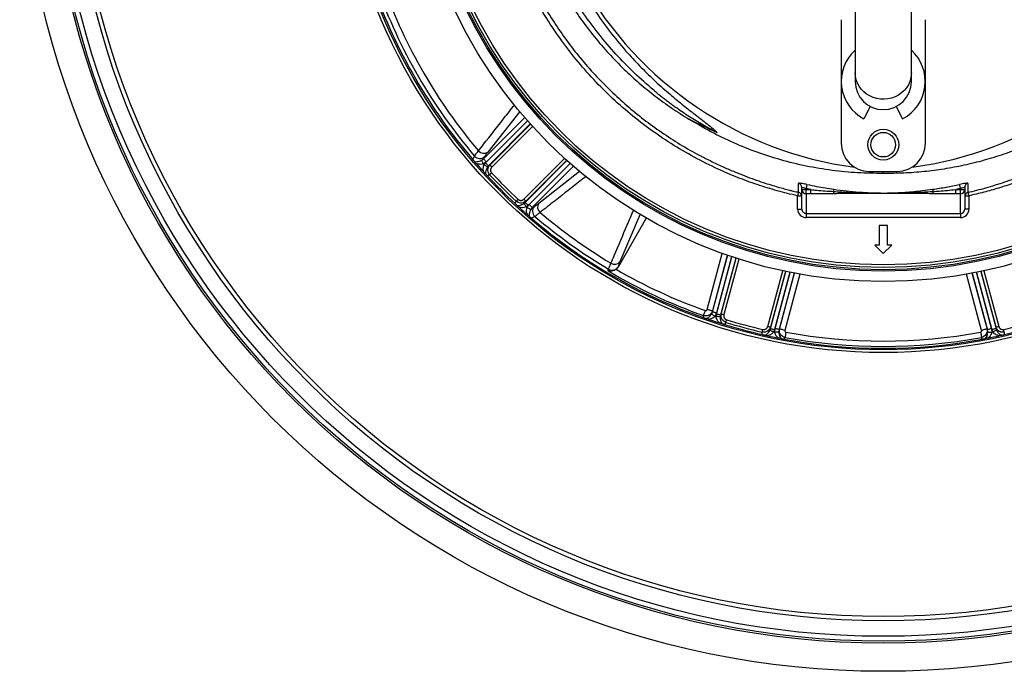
# Model space of a CAD drawing. Header units: millimetres. Extents: x 1979 to 3209, y 1686 to 2916.
# Tile 1 of 14: x 1979 to 2680, y 1686 to 2150. Entities that reach past the tile are written whole.
import ezdxf

# ---------------------------------------------------------------- set-up
doc = ezdxf.new("R2010")
doc.units = ezdxf.units.MM

msp = doc.modelspace()

# ---------------------------------------------------------------- linework, layer by layer
at = {"color": 7, "linetype": 'Continuous', "lineweight": 25}
for p, q in [((2573.53, 2188.18), (2573.53, 2111.95)), ((2613.53, 2111.95), (2613.53, 2188.18)), ((2563.53, 2149.78), (2563.53, 2061.78)), ((2623.53, 2061.78), (2623.53, 2149.78)), ((2573.53, 2111.95), (2573.53, 2105.78)), ((2613.53, 2105.78), (2613.53, 2111.95)), ((2584.29, 2088.04), (2579.72, 2079.26)), ((2602.76, 2088.04), (2607.33, 2079.26)), ((2301.15, 2050.3), (2302.45, 2052.69)), ((2307.38, 2049.68), (2308.78, 2050.74)), ((2310.89, 2048.62), (2308.72, 2047.04)), ((2309.62, 2052.28), (2308.78, 2050.74)), ((2309.19, 2046.51), (2310.32, 2047.91)), ((2312.43, 2045.79), (2310.32, 2047.91)), ((2312.43, 2045.79), (2311.68, 2044.9)), ((2312.43, 2045.79), (2313.35, 2046.29)), ((2583.53, 2041.78), (2603.53, 2041.78)), ((2593.53, 2040.32), (2593.53, 2041.78)), ((2313.21, 2039.41), (2311.63, 2038.57)), ((2533.19, 2026.96), (2533.2, 2026.92)), ((2535.53, 2028.81), (2535.53, 2030.3)), ((2535.53, 2028.81), (2538.53, 2028.81)), ((2535.53, 2014.9), (2535.53, 2028.81)), ((2541.95, 2028.81), (2538.53, 2029.53)), ((2538.53, 2029.53), (2538.53, 2028.81)), ((2538.53, 2025.82), (2538.53, 2028.81)), ((2538.53, 2028.81), (2541.95, 2028.81)), ((2541.95, 2025.82), (2541.95, 2028.81)), ((2648.53, 2029.53), (2645.11, 2028.81)), ((2645.11, 2025.82), (2645.11, 2028.81)), ((2645.11, 2028.81), (2648.53, 2028.81)), ((2648.53, 2028.81), (2648.53, 2029.53)), ((2648.53, 2025.82), (2648.53, 2028.81)), ((2648.53, 2028.81), (2651.53, 2028.81)), ((2651.53, 2030.3), (2651.53, 2028.81)), ((2651.53, 2028.81), (2651.53, 2014.9)), ((2653.62, 2027.21), (2653.88, 2027.28)), ((2653.86, 2026.89), (2653.86, 2026.89)), ((2331.31, 2018.88), (2332.15, 2020.46)), ((2337.64, 2018.93), (2338.54, 2019.69)), ((2339.03, 2020.6), (2338.54, 2019.69)), ((2532.53, 2014.9), (2532.53, 2024.35)), ((2541.95, 2025.82), (2538.53, 2025.82)), ((2538.53, 2025.82), (2538.53, 2011.86)), ((2648.53, 2025.82), (2645.11, 2025.82)), ((2648.53, 2011.86), (2648.53, 2025.82)), ((2654.53, 2024.35), (2654.53, 2014.9)), ((2340.65, 2017.57), (2339.26, 2016.44)), ((2339.79, 2015.97), (2341.37, 2018.15)), ((2343.48, 2016.03), (2342.42, 2014.63)), ((2343.48, 2016.03), (2345.02, 2016.88)), ((2532.53, 2014.9), (2535.53, 2014.9)), ((2654.53, 2014.9), (2651.53, 2014.9)), ((2345.43, 2009.71), (2343.04, 2008.41)), ((2424.78, 2008.5), (2404.66, 1973.66)), ((2538.53, 2011.86), (2648.53, 2011.86)), ((2538.53, 2011.86), (2538.53, 2008.87)), ((2648.53, 2008.87), (2538.53, 2008.87)), ((2648.53, 2011.86), (2648.53, 2008.87)), ((2596.54, 2003.3), (2590.51, 2003.3)), ((2590.51, 2003.3), (2590.51, 1989.3)), ((2596.54, 1989.3), (2596.54, 2003.3)), ((2587.48, 1989.3), (2593.53, 1983.26)), ((2590.51, 1989.3), (2587.48, 1989.3)), ((2593.53, 1983.26), (2599.57, 1989.3)), ((2599.57, 1989.3), (2596.54, 1989.3)), ((2397.62, 1970.87), (2397.92, 1972.13)), ((2404.69, 1973.76), (2404.66, 1973.66)), ((2471.94, 1942.37), (2471.95, 1941.86)), ((2465.56, 1937.67), (2465.53, 1939.07)), ((2471.27, 1940.24), (2471.95, 1941.86)), ((2474.84, 1941.09), (2473.74, 1938.63)), ((2474.42, 1938.41), (2474.7, 1940.18)), ((2477.59, 1939.41), (2477.38, 1938.26)), ((2477.59, 1939.41), (2478.13, 1940.29)), ((2481.45, 1934.27), (2480.5, 1932.75)), ((2512.85, 1928.75), (2513.25, 1929.85)), ((2513.22, 1930.89), (2513.25, 1929.85)), ((2516.14, 1929.08), (2515.49, 1927.4)), ((2516.19, 1927.26), (2516.47, 1929.93)), ((2519.36, 1929.16), (2519.14, 1927.42)), ((2519.36, 1929.16), (2519.62, 1929.59)), ((2667.44, 1929.59), (2667.7, 1929.16)), ((2667.92, 1927.42), (2667.7, 1929.16)), ((2670.58, 1929.93), (2670.87, 1927.26)), ((2671.56, 1927.4), (2670.92, 1929.08)), ((2673.81, 1929.85), (2673.84, 1930.89)), ((2673.81, 1929.85), (2674.21, 1928.75)), ((2507.39, 1925.54), (2507.33, 1927.33)), ((2523.52, 1923.53), (2522.79, 1922.34)), ((2664.26, 1922.34), (2663.53, 1923.53)), ((2679.72, 1927.33), (2679.66, 1925.54))]:
    msp.add_line(p, q, dxfattribs=at)
at = {"color": 1, "linetype": 'Continuous', "lineweight": 25}
for p, q in [((2334.7, 2084.45), (2311.86, 2055.46)), ((2308.78, 2050.74), (2338.16, 2080.12)), ((2310.32, 2047.91), (2340.19, 2077.78)), ((2340.13, 2077.86), (2310.89, 2048.62)), ((2342.18, 2075.54), (2312.43, 2045.79)), ((2313.35, 2046.29), (2342.38, 2075.32)), ((2343.72, 2073.84), (2314.76, 2044.88)), ((2337.62, 2022.01), (2366.58, 2050.97)), ((2338.54, 2019.69), (2368.29, 2049.44)), ((2368.06, 2049.64), (2339.03, 2020.6)), ((2370.53, 2047.45), (2340.65, 2017.57)), ((2341.37, 2018.15), (2370.6, 2047.38)), ((2372.86, 2045.41), (2343.48, 2016.03)), ((2348.21, 2019.11), (2377.14, 2041.92)), ((2532.53, 2024.35), (2535.5, 2024.35)), ((2651.55, 2024.35), (2654.53, 2024.35)), ((2420.47, 2011.22), (2405.99, 1977.37)), ((2468.09, 1943.4), (2478.8, 1983.38)), ((2482.57, 1982.04), (2471.94, 1942.37)), ((2471.95, 1941.86), (2482.7, 1982)), ((2474.7, 1940.18), (2485.63, 1980.99)), ((2485.54, 1981.02), (2474.84, 1941.09)), ((2488.47, 1980.05), (2477.59, 1939.41)), ((2478.13, 1940.29), (2488.76, 1979.95)), ((2490.66, 1979.34), (2480.06, 1939.78)), ((2511.29, 1931.41), (2521.89, 1970.97)), ((2523.84, 1970.55), (2513.22, 1930.89)), ((2513.25, 1929.85), (2524.14, 1970.49)), ((2662.92, 1970.49), (2673.81, 1929.85)), ((2673.84, 1930.89), (2663.21, 1970.55)), ((2665.16, 1970.97), (2675.76, 1931.41)), ((2527.07, 1969.89), (2516.14, 1929.08)), ((2516.47, 1929.93), (2527.17, 1969.87)), ((2530.11, 1969.29), (2519.36, 1929.16)), ((2519.62, 1929.59), (2530.25, 1969.27)), ((2534.18, 1968.54), (2523.47, 1928.56)), ((2663.59, 1928.56), (2652.87, 1968.54)), ((2656.8, 1969.27), (2667.44, 1929.59)), ((2667.7, 1929.16), (2656.94, 1969.29)), ((2659.88, 1969.87), (2670.58, 1929.93)), ((2670.92, 1929.08), (2659.98, 1969.89))]:
    msp.add_line(p, q, dxfattribs=at)
at = {"color": 1, "linetype": 'Continuous', "lineweight": 25, "flags": 128}
for points in [[(2613.53, 2111.95), (2613.48, 2110.69), (2613.13, 2108.21), (2612.42, 2105.79), (2611.38, 2103.48), (2610.02, 2101.33), (2608.36, 2099.36), (2606.44, 2097.62), (2604.29, 2096.13), (2601.95, 2094.92), (2599.45, 2094.02), (2596.85, 2093.44), (2594.2, 2093.19), (2591.52, 2093.27), (2588.89, 2093.69), (2586.34, 2094.43), (2583.92, 2095.49), (2581.66, 2096.84), (2579.62, 2098.46), (2577.83, 2100.32), (2576.32, 2102.38), (2575.11, 2104.62), (2574.24, 2106.99), (2573.71, 2109.45), (2573.53, 2111.95)], [(2533.1, 2026.93), (2533.07, 2026.81), (2532.99, 2026.45), (2532.89, 2026), (2532.78, 2025.49), (2532.66, 2024.93), (2532.53, 2024.35)], [(2654.53, 2024.35), (2654.4, 2024.93), (2654.27, 2025.49), (2654.16, 2026), (2654.06, 2026.45), (2653.98, 2026.81), (2653.95, 2026.97)]]:
    msp.add_lwpolyline(points, dxfattribs=at)
at = {"color": 7, "linetype": 'Continuous', "lineweight": 25, "flags": 128}
for points in [[(2307.38, 2049.68), (2307.44, 2049.56), (2307.54, 2049.36), (2307.68, 2049.09), (2307.84, 2048.76), (2308.04, 2048.38), (2308.25, 2047.96), (2308.48, 2047.51), (2308.72, 2047.04)], [(2308.78, 2050.74), (2308.85, 2050.67), (2308.99, 2050.53), (2309.19, 2050.32), (2309.46, 2050.06), (2309.77, 2049.74), (2310.12, 2049.39), (2310.5, 2049.01), (2310.89, 2048.62)], [(2311.68, 2044.9), (2311.58, 2044.96), (2311.4, 2045.08), (2311.15, 2045.24), (2310.84, 2045.44), (2310.47, 2045.68), (2310.07, 2045.94), (2309.64, 2046.22), (2309.19, 2046.51)], [(2313.21, 2039.41), (2313.29, 2039.49), (2313.41, 2039.6), (2313.56, 2039.74), (2313.73, 2039.9), (2313.93, 2040.08), (2314.15, 2040.29), (2314.38, 2040.5), (2314.61, 2040.72)], [(2313.35, 2046.29), (2313.4, 2046.24), (2313.49, 2046.15), (2313.63, 2046.01), (2313.8, 2045.83), (2314.01, 2045.62), (2314.25, 2045.39), (2314.5, 2045.14), (2314.76, 2044.88)], [(2539.17, 2032.45), (2539.14, 2032.34), (2539.1, 2032.15), (2539.04, 2031.86), (2538.96, 2031.5), (2538.86, 2031.07), (2538.76, 2030.58), (2538.64, 2030.07), (2538.53, 2029.53)], [(2558.29, 2029.01), (2558.28, 2028.95), (2558.26, 2028.85), (2558.24, 2028.71), (2558.22, 2028.53), (2558.19, 2028.31), (2558.15, 2028.05), (2558.11, 2027.77), (2558.07, 2027.46)], [(2628.77, 2029.01), (2628.78, 2028.95), (2628.79, 2028.85), (2628.81, 2028.71), (2628.84, 2028.53), (2628.87, 2028.31), (2628.9, 2028.05), (2628.94, 2027.77), (2628.99, 2027.46)], [(2648.53, 2029.53), (2648.41, 2030.07), (2648.3, 2030.58), (2648.19, 2031.07), (2648.1, 2031.5), (2648.02, 2031.86), (2647.95, 2032.15), (2647.91, 2032.34), (2647.89, 2032.45)], [(2332.15, 2020.46), (2332.23, 2020.55), (2332.34, 2020.66), (2332.48, 2020.81), (2332.65, 2020.99), (2332.83, 2021.19), (2333.03, 2021.4), (2333.24, 2021.63), (2333.46, 2021.87)], [(2337.62, 2022.01), (2337.88, 2021.75), (2338.14, 2021.5), (2338.37, 2021.27), (2338.58, 2021.06), (2338.75, 2020.88), (2338.89, 2020.74), (2338.98, 2020.65), (2339.03, 2020.6)], [(2338.54, 2019.69), (2338.61, 2019.62), (2338.75, 2019.48), (2338.96, 2019.27), (2339.22, 2019.01), (2339.53, 2018.69), (2339.88, 2018.34), (2340.26, 2017.96), (2340.65, 2017.57)], [(2337.64, 2018.93), (2337.71, 2018.83), (2337.83, 2018.65), (2337.99, 2018.4), (2338.19, 2018.09), (2338.43, 2017.73), (2338.69, 2017.32), (2338.97, 2016.89), (2339.26, 2016.44)], [(2342.42, 2014.63), (2342.3, 2014.69), (2342.1, 2014.79), (2341.84, 2014.93), (2341.51, 2015.1), (2341.13, 2015.29), (2340.7, 2015.51), (2340.25, 2015.73), (2339.79, 2015.97)], [(2343.48, 2016.03), (2343.41, 2016.1), (2343.27, 2016.24), (2343.07, 2016.45), (2342.8, 2016.71), (2342.49, 2017.03), (2342.14, 2017.38), (2341.76, 2017.75), (2341.37, 2018.15)], [(2465.53, 1939.07), (2465.6, 1939.29), (2465.71, 1939.59), (2465.85, 1939.98), (2466.01, 1940.43), (2466.19, 1940.94), (2466.39, 1941.5), (2466.59, 1942.09), (2466.81, 1942.69)], [(2471.94, 1942.37), (2471.81, 1942.4), (2471.55, 1942.47), (2471.18, 1942.57), (2470.7, 1942.7), (2470.13, 1942.85), (2469.49, 1943.02), (2468.8, 1943.21), (2468.09, 1943.4)], [(2471.27, 1940.24), (2471.38, 1940.17), (2471.57, 1940.05), (2471.82, 1939.89), (2472.13, 1939.68), (2472.49, 1939.45), (2472.88, 1939.19), (2473.31, 1938.92), (2473.74, 1938.63)], [(2471.95, 1941.86), (2472.05, 1941.84), (2472.24, 1941.78), (2472.52, 1941.71), (2472.88, 1941.61), (2473.31, 1941.5), (2473.79, 1941.37), (2474.3, 1941.23), (2474.84, 1941.09)], [(2477.38, 1938.26), (2477.26, 1938.26), (2477.05, 1938.27), (2476.75, 1938.29), (2476.38, 1938.31), (2475.94, 1938.33), (2475.46, 1938.35), (2474.95, 1938.38), (2474.42, 1938.41)], [(2477.59, 1939.41), (2477.49, 1939.43), (2477.3, 1939.49), (2477.02, 1939.56), (2476.66, 1939.66), (2476.23, 1939.77), (2475.75, 1939.9), (2475.23, 1940.04), (2474.7, 1940.18)], [(2478.13, 1940.29), (2478.2, 1940.28), (2478.33, 1940.24), (2478.51, 1940.19), (2478.75, 1940.13), (2479.04, 1940.05), (2479.36, 1939.97), (2479.7, 1939.87), (2480.06, 1939.78)], [(2481.45, 1934.27), (2481.48, 1934.38), (2481.53, 1934.53), (2481.59, 1934.72), (2481.66, 1934.95), (2481.74, 1935.21), (2481.83, 1935.5), (2481.92, 1935.8), (2482.01, 1936.1)], [(2507.33, 1927.33), (2507.36, 1927.44), (2507.39, 1927.6), (2507.44, 1927.8), (2507.49, 1928.03), (2507.55, 1928.3), (2507.62, 1928.59), (2507.69, 1928.89), (2507.76, 1929.2)], [(2511.29, 1931.41), (2511.65, 1931.31), (2511.99, 1931.22), (2512.31, 1931.14), (2512.6, 1931.06), (2512.84, 1930.99), (2513.02, 1930.94), (2513.15, 1930.91), (2513.22, 1930.89)], [(2512.85, 1928.75), (2512.96, 1928.7), (2513.15, 1928.6), (2513.41, 1928.46), (2513.74, 1928.3), (2514.13, 1928.1), (2514.56, 1927.88), (2515.02, 1927.64), (2515.49, 1927.4)], [(2513.25, 1929.85), (2513.34, 1929.83), (2513.54, 1929.78), (2513.82, 1929.7), (2514.18, 1929.6), (2514.6, 1929.49), (2515.08, 1929.36), (2515.6, 1929.22), (2516.14, 1929.08)], [(2519.36, 1929.16), (2519.26, 1929.19), (2519.07, 1929.24), (2518.79, 1929.31), (2518.43, 1929.41), (2518, 1929.52), (2517.52, 1929.65), (2517, 1929.79), (2516.47, 1929.93)], [(2523.47, 1928.56), (2522.75, 1928.75), (2522.07, 1928.93), (2521.43, 1929.11), (2520.86, 1929.26), (2520.38, 1929.39), (2520, 1929.49), (2519.75, 1929.56), (2519.62, 1929.59)], [(2667.44, 1929.59), (2667.31, 1929.56), (2667.05, 1929.49), (2666.68, 1929.39), (2666.2, 1929.26), (2665.63, 1929.11), (2664.99, 1928.93), (2664.3, 1928.75), (2663.59, 1928.56)], [(2667.7, 1929.16), (2667.79, 1929.19), (2667.99, 1929.24), (2668.27, 1929.31), (2668.63, 1929.41), (2669.05, 1929.52), (2669.53, 1929.65), (2670.05, 1929.79), (2670.58, 1929.93)], [(2673.81, 1929.85), (2673.71, 1929.83), (2673.52, 1929.78), (2673.24, 1929.7), (2672.88, 1929.6), (2672.45, 1929.49), (2671.97, 1929.36), (2671.45, 1929.22), (2670.92, 1929.08)], [(2674.21, 1928.75), (2674.1, 1928.7), (2673.91, 1928.6), (2673.64, 1928.46), (2673.31, 1928.3), (2672.92, 1928.1), (2672.49, 1927.88), (2672.04, 1927.64), (2671.56, 1927.4)], [(2673.84, 1930.89), (2673.9, 1930.91), (2674.03, 1930.94), (2674.22, 1930.99), (2674.46, 1931.06), (2674.74, 1931.14), (2675.06, 1931.22), (2675.41, 1931.31), (2675.76, 1931.41)], [(2679.72, 1927.33), (2679.7, 1927.44), (2679.66, 1927.6), (2679.61, 1927.8), (2679.56, 1928.03), (2679.5, 1928.3), (2679.43, 1928.59), (2679.36, 1928.89), (2679.29, 1929.2)], [(2519.14, 1927.42), (2519, 1927.41), (2518.78, 1927.4), (2518.48, 1927.38), (2518.11, 1927.36), (2517.69, 1927.34), (2517.21, 1927.31), (2516.71, 1927.29), (2516.19, 1927.26)], [(2524.22, 1927.31), (2524.11, 1926.68), (2523.99, 1926.06), (2523.88, 1925.48), (2523.78, 1924.95), (2523.7, 1924.47), (2523.62, 1924.07), (2523.56, 1923.76), (2523.52, 1923.53)], [(2662.83, 1927.31), (2662.95, 1926.68), (2663.06, 1926.06), (2663.17, 1925.48), (2663.27, 1924.95), (2663.36, 1924.47), (2663.43, 1924.07), (2663.49, 1923.76), (2663.53, 1923.53)], [(2667.92, 1927.42), (2668.05, 1927.41), (2668.27, 1927.4), (2668.57, 1927.38), (2668.94, 1927.36), (2669.37, 1927.34), (2669.84, 1927.31), (2670.35, 1927.29), (2670.87, 1927.26)]]:
    msp.add_lwpolyline(points, dxfattribs=at)
at = {"color": 7, "linetype": 'Continuous', "lineweight": 25}
for centre, radius in [((2593.53, 2300.78), 615), ((2593.53, 2300.78), 595), ((2593.53, 2300.78), 593.6), ((2593.53, 2300.78), 590.07), ((2593.53, 2300.78), 579), ((2593.53, 2300.78), 576), ((2593.53, 2300.78), 388), ((2593.53, 2300.78), 386), ((2593.53, 2300.78), 337.5), ((2593.53, 2300.78), 330), ((2593.53, 2300.78), 329), ((2593.53, 2300.78), 327.5), ((2593.53, 2300.78), 325.5), ((2593.53, 2060.78), 11), ((2593.53, 2060.78), 8.75)]:
    msp.add_circle(centre, radius, dxfattribs=at)
for centre, radius, start, end in [((2578.95, 2305.38), 263, 277.65134, 23.31342), ((2608.11, 2305.38), 263, 209.38318, 262.34866), ((2593.53, 2300.78), 385, 199.41279, 220.58721), ((2593.53, 2300.78), 382.46, 199.55794, 220.44206), ((2593.53, 2300.78), 377.94, 199.70706, 220.29294), ((2593.53, 2105.78), 29.9, 131.98281, 242.5), ((2593.53, 2105.78), 29.9, 297.5, 48.01719), ((2593.53, 2105.78), 20, 180, 0), ((2583.53, 2061.78), 20, 180, 270), ((2603.53, 2061.78), 20, 270, 0), ((2309.05, 2059.54), 4.95, 219.87067, 304.51175), ((2306.24, 2056.02), 5.05, 221.37177, 312.09399), ((2593.53, 2300.78), 385, 221.1679, 222.3519), ((2593.53, 2300.78), 381.45, 221.69785, 221.8048), ((2593.53, 2300.78), 381.35, 222.99678, 227.00322), ((2593.53, 2300.78), 385, 222.92795, 227.07205), ((2593.53, 2300.78), 383.27, 222.99678, 227.00322), ((2532.53, 2023.95), 3, 2.46051, 77.17334), ((2532.54, 2030.3), 2.99, 0.10004, 76.53891), ((2538.52, 2028.81), 2.99, 180.10958, 270.10841), ((2563.52, 2027.34), 5.45, 178.70505, 195.52825), ((2623.54, 2027.34), 5.45, 344.47175, 1.29495), ((2648.53, 2028.81), 2.99, 269.89159, 359.89042), ((2654.51, 2030.3), 2.99, 103.46109, 179.89996), ((2654.53, 2023.95), 3, 102.60272, 177.53905), ((2593.53, 2300.78), 385, 227.6481, 228.8321), ((2593.53, 2300.78), 381.45, 228.1952, 228.30215), ((2348.77, 2013.49), 5.05, 137.90624, 228.62824), ((2352.29, 2016.31), 4.95, 145.48828, 230.12923), ((2593.53, 2300.78), 377.94, 229.70706, 239.1292), ((2593.53, 2300.78), 385, 229.41279, 250.58721), ((2593.53, 2300.78), 382.46, 229.55794, 239.23964), ((2593.53, 2300.78), 383.69, 239.29764, 250.51258), ((2400.45, 1976.49), 5.04, 239.87442, 327.25299), ((2402.24, 1980.52), 4.9, 237.46458, 320.00244), ((2593.53, 2300.78), 379.85, 239.93384, 250.51258), ((2593.53, 2300.78), 385, 251.1679, 252.3519), ((2593.53, 2300.78), 381.45, 251.69785, 251.8048), ((2593.53, 2300.78), 381.35, 252.99678, 257.00322), ((2593.53, 2300.78), 381.35, 282.99678, 287.00322), ((2593.53, 2300.78), 385, 252.92795, 257.07205), ((2593.53, 2300.78), 383.27, 252.99678, 257.00322), ((2593.53, 2300.78), 385, 282.92795, 287.07205), ((2593.53, 2300.78), 385, 257.6481, 258.8321), ((2593.53, 2300.78), 381.45, 258.1952, 258.30215), ((2593.53, 2300.78), 385, 259.41279, 280.58721), ((2593.53, 2300.78), 383.69, 259.48742, 280.51258), ((2593.53, 2300.78), 379.85, 259.48742, 280.51258), ((2593.53, 2300.78), 385, 281.1679, 282.3519), ((2593.53, 2300.78), 381.45, 281.69785, 281.8048)]:
    msp.add_arc(centre, radius, start, end, dxfattribs=at)
for centre, major_axis, ratio, start_param, end_param in [((2608.11, 2401.77), (0, 359.73), 0.963433, 2.684346, 2.747955), ((2538.53, 2014.9), (0, -6.02), 0.996195, 4.712389, 6.283185), ((2538.53, 2014.9), (0, 3.03), 0.988685, 1.570796, 3.141593), ((2648.53, 2014.9), (0, 3.03), 0.988685, 3.141593, 4.712389), ((2648.53, 2014.9), (0, 6.02), 0.996195, 3.141593, 4.712389)]:
    msp.add_ellipse(centre, major_axis=major_axis, ratio=ratio, start_param=start_param, end_param=end_param, dxfattribs=at)
for points, knots in [([(2532.53, 2024.35), (2527.68, 2025.5), (2517.99, 2027.81), (2503.7, 2032.24), (2489.64, 2037.36), (2474.62, 2043.76), (2458.77, 2051.7), (2442.28, 2061.4), (2426.46, 2072.2), (2411.4, 2084.01), (2397.2, 2096.79), (2383.92, 2110.52), (2371.58, 2125.13), (2360.22, 2140.55), (2349.93, 2156.68), (2340.76, 2173.43), (2332.77, 2190.79), (2325.96, 2208.66), (2320.35, 2226.97), (2315.97, 2245.6), (2312.84, 2264.63), (2311.02, 2284.02), (2310.54, 2303.67), (2311.39, 2322.86), (2313.5, 2341.5), (2316.74, 2359.54), (2321.13, 2377.35), (2326.64, 2394.83), (2332.68, 2410.39), (2338.93, 2424.08), (2345.04, 2436.05), (2349.58, 2443.77), (2351.85, 2447.62)], [0, 0, 0, 0, 0.027803, 0.055646, 0.083488, 0.111292, 0.146788, 0.182405, 0.218064, 0.253681, 0.289177, 0.324666, 0.360276, 0.395927, 0.431537, 0.467026, 0.502516, 0.538128, 0.573781, 0.609392, 0.644882, 0.681436, 0.718034, 0.754587, 0.788597, 0.822714, 0.856867, 0.890984, 0.924994, 0.949991, 0.975003, 1, 1, 1, 1]), ([(2835.2, 2447.62), (2838.1, 2442.65), (2843.91, 2432.69), (2851.45, 2417.11), (2858.32, 2400.6), (2864.28, 2383.09), (2869.2, 2364.61), (2872.89, 2345.83), (2875.31, 2326.86), (2876.44, 2307.8), (2876.25, 2288.7), (2874.77, 2269.62), (2872.02, 2250.66), (2868.02, 2231.95), (2862.77, 2213.58), (2856.26, 2195.62), (2848.55, 2178.1), (2839.68, 2161.13), (2829.71, 2144.8), (2818.54, 2129.03), (2806.19, 2113.91), (2792.67, 2099.54), (2778.36, 2086.29), (2763.34, 2074.21), (2747.71, 2063.29), (2731.37, 2053.42), (2714.43, 2044.67), (2699.34, 2038.12), (2686.37, 2033.31), (2675.78, 2029.86), (2665.17, 2026.83), (2658.07, 2025.18), (2654.53, 2024.35)], [0, 0, 0, 0, 0.032167, 0.064364, 0.09653, 0.132001, 0.167593, 0.203225, 0.238817, 0.274287, 0.309786, 0.345406, 0.381068, 0.416688, 0.452187, 0.487685, 0.523305, 0.558966, 0.594586, 0.630084, 0.666776, 0.703512, 0.740203, 0.775576, 0.81107, 0.846604, 0.882097, 0.91747, 0.938401, 0.959332, 0.979666, 1, 1, 1, 1]), ([(2354.41, 2446.07), (2352.72, 2443.22), (2349.34, 2437.52), (2344.64, 2428.73), (2340.24, 2419.78), (2335.48, 2409.17), (2330.6, 2396.83), (2325.86, 2382.7), (2321.84, 2368.21), (2318.59, 2353.39), (2316.12, 2338.28), (2314.51, 2323.33), (2313.72, 2308.58), (2313.69, 2294.02), (2314.43, 2279.43), (2315.95, 2264.55), (2318.33, 2249.49), (2321.6, 2234.3), (2325.74, 2219.16), (2330.78, 2204.14), (2336.72, 2189.3), (2343.43, 2174.95), (2350.87, 2161.13), (2358.98, 2147.88), (2367.9, 2134.97), (2377.63, 2122.47), (2388.14, 2110.42), (2399.23, 2099.1), (2410.82, 2088.53), (2422.86, 2078.71), (2435.55, 2069.46), (2448.89, 2060.94), (2458.96, 2055.04), (2464.63, 2052.26), (2465.52, 2051.83)], [0, 0, 0, 0, 0.0216418, 0.0432836, 0.0650354, 0.0867871, 0.1192095, 0.1516549, 0.1840773, 0.2173654, 0.2506785, 0.2839666, 0.3155296, 0.3470925, 0.3790008, 0.4109091, 0.4447092, 0.4785355, 0.5123358, 0.5471186, 0.5819299, 0.6167128, 0.6505124, 0.6843379, 0.7181372, 0.7529178, 0.7877265, 0.8225068, 0.8563115, 0.8901423, 0.9239469, 0.9587351, 0.9935518, 1, 1, 1, 1]), ([(2376.64, 2175.27), (2377.67, 2173.35), (2381.54, 2166.13), (2389.31, 2154.24), (2399.85, 2139.68), (2410.56, 2126.87), (2421.1, 2115.63), (2431.25, 2105.78), (2440.98, 2097.15), (2450.12, 2089.6), (2458.56, 2082.97), (2465.64, 2077.52), (2471.26, 2073.11), (2473.87, 2070.74), (2475.18, 2069.55)], [0, 0, 0, 0, 0.044897, 0.168274, 0.291529, 0.41438, 0.511255, 0.608188, 0.705076, 0.778604, 0.852133, 0.925835, 0.962948, 1, 1, 1, 1]), ([(2365.44, 2170.05), (2366.73, 2167.81), (2370.65, 2161.03), (2378.08, 2150.2), (2387.62, 2137.6), (2397.94, 2125.62), (2408.66, 2114.6), (2419.7, 2104.52), (2430.98, 2095.35), (2442.74, 2086.75), (2450.98, 2081.58), (2455.1, 2079)], [0, 0, 0, 0, 0.060559, 0.183547, 0.306514, 0.429249, 0.551564, 0.663586, 0.775786, 0.887983, 1, 1, 1, 1]), ([(2430.05, 2099.57), (2425.35, 2103.64), (2415.96, 2111.8), (2403.01, 2125.16), (2390.93, 2139.26), (2379.99, 2154.19), (2372.71, 2165.06), (2369.44, 2171.11), (2369.09, 2171.75)], [0, 0, 0, 0, 0.195359, 0.390709, 0.586066, 0.781417, 0.976775, 1, 1, 1, 1]), ([(2430.05, 2099.57), (2430.45, 2099.23), (2431.25, 2098.56), (2432.47, 2097.57), (2433.69, 2096.58), (2434.92, 2095.6), (2436.15, 2094.63), (2437.39, 2093.67), (2438.63, 2092.71), (2439.88, 2091.77), (2441.14, 2090.82), (2442.41, 2089.89), (2443.68, 2088.97), (2444.95, 2088.05), (2446.24, 2087.14), (2448.6, 2085.49), (2452.07, 2083.13), (2456.7, 2080.14), (2461.39, 2077.24), (2465.3, 2074.95), (2468.39, 2073.2), (2470.64, 2071.96), (2472.9, 2070.74), (2474.42, 2069.95), (2475.18, 2069.55)], [0, 0, 0, 0, 0.028995, 0.057982, 0.086964, 0.115941, 0.144914, 0.173885, 0.202854, 0.231823, 0.260794, 0.289766, 0.318742, 0.347723, 0.37671, 0.405703, 0.507148, 0.608546, 0.709945, 0.811398, 0.858568, 0.905721, 0.952864, 1, 1, 1, 1]), ([(2593.53, 2040.32), (2587.43, 2040.37), (2575.25, 2040.47), (2556.91, 2042.27), (2538.62, 2045.33), (2520.76, 2049.7), (2503.55, 2055.23), (2486.94, 2061.91), (2470.68, 2069.71), (2460.3, 2075.9), (2455.1, 2079)], [0, 0, 0, 0, 0.12552, 0.25104, 0.379214, 0.507389, 0.629316, 0.751243, 0.875621, 1, 1, 1, 1]), ([(2731.95, 2079), (2731.78, 2078.89), (2727.54, 2076.25), (2719.1, 2071.34), (2706.33, 2064.83), (2693.09, 2058.99), (2679.4, 2053.87), (2665.31, 2049.5), (2651.11, 2045.99), (2636.85, 2043.31), (2622.54, 2041.47), (2608.08, 2040.38), (2598.38, 2040.34), (2593.53, 2040.32)], [0, 0, 0, 0, 0.004302, 0.102556, 0.200887, 0.299141, 0.400327, 0.501599, 0.602786, 0.701453, 0.80012, 0.90006, 1, 1, 1, 1]), ([(2302.45, 2052.69), (2302.77, 2053.16), (2303.4, 2054.12), (2304.63, 2055.61), (2305.25, 2056.37)], [0, 0, 0, 0, 0.492648, 1, 1, 1, 1]), ([(2311.86, 2055.46), (2311.37, 2054.83), (2310.38, 2053.54), (2309.88, 2052.7), (2309.62, 2052.28)], [0, 0, 0, 0, 0.492682, 1, 1, 1, 1]), ([(2301.15, 2050.3), (2301.29, 2050.14), (2301.61, 2049.77), (2302.1, 2049.19), (2302.39, 2048.86), (2302.56, 2048.67)], [0, 0, 0, 0, 0.233872, 0.548254, 1, 1, 1, 1]), ([(2302.56, 2048.67), (2303.09, 2048.66), (2304.07, 2048.64), (2305.73, 2048.94), (2306.84, 2049.44), (2307.38, 2049.68)], [0, 0, 0, 0, 0.379349, 0.701287, 1, 1, 1, 1]), ([(2303.71, 2047.35), (2303.53, 2047.55), (2303.22, 2047.9), (2302.81, 2048.38), (2302.64, 2048.58), (2302.56, 2048.67)], [0, 0, 0, 0, 0.4113315, 0.7281021, 1, 1, 1, 1]), ([(2465.5, 2051.8), (2467.56, 2050.74), (2472.29, 2048.3), (2479.71, 2044.86), (2487.48, 2041.48), (2494.75, 2038.58), (2501.47, 2036.09), (2507.65, 2033.98), (2513.26, 2032.19), (2518.3, 2030.69), (2522.73, 2029.46), (2526.33, 2028.52), (2529.13, 2027.82), (2531.23, 2027.32), (2532.5, 2027.02), (2533.1, 2026.89), (2533.17, 2026.87)], [0, 0, 0, 0, 0.102599, 0.23616, 0.35844, 0.46958, 0.569755, 0.659173, 0.738105, 0.806905, 0.865869, 0.914352, 0.950073, 0.976608, 0.996995, 1, 1, 1, 1]), ([(2653.86, 2026.91), (2654.3, 2027), (2659.19, 2028.02), (2668.53, 2030.59), (2682.05, 2034.76), (2695.88, 2039.91), (2708.72, 2045.35), (2716.71, 2049.4), (2720.16, 2051.15)], [0, 0, 0, 0, 0.018753, 0.206915, 0.405246, 0.613949, 0.833182, 1, 1, 1, 1]), ([(2308.72, 2047.04), (2308.12, 2046.91), (2306.88, 2046.65), (2305.17, 2046.88), (2304.16, 2047.2), (2303.71, 2047.35)], [0, 0, 0, 0, 0.340166, 0.706468, 1, 1, 1, 1]), ([(2309, 2041.41), (2308.93, 2041.76), (2308.69, 2042.82), (2308.57, 2044.57), (2309, 2045.93), (2309.19, 2046.51)], [0, 0, 0, 0, 0.21504, 0.662833, 1, 1, 1, 1]), ([(2310.21, 2040.1), (2310.13, 2040.18), (2309.98, 2040.35), (2309.56, 2040.81), (2309.22, 2041.17), (2309, 2041.41)], [0, 0, 0, 0, 0.256505, 0.511802, 1, 1, 1, 1]), ([(2311.68, 2044.9), (2311.39, 2044.38), (2310.7, 2043.19), (2310.3, 2041.55), (2310.24, 2040.54), (2310.21, 2040.1)], [0, 0, 0, 0, 0.294664, 0.686446, 1, 1, 1, 1]), ([(2313.21, 2039.41), (2312.88, 2039.84), (2312.23, 2040.7), (2311.84, 2042.31), (2311.96, 2043.94), (2312.51, 2045.32), (2313.11, 2046.01), (2313.35, 2046.29)], [0, 0, 0, 0, 0.212748, 0.425183, 0.637261, 0.853834, 1, 1, 1, 1]), ([(2314.76, 2044.88), (2314.72, 2044.84), (2314.64, 2044.76), (2314.54, 2044.63), (2314.43, 2044.5), (2314.34, 2044.37), (2314.25, 2044.23), (2314.18, 2044.08), (2314.04, 2043.81), (2313.9, 2043.39), (2313.82, 2042.82), (2313.85, 2042.24), (2313.97, 2041.78), (2314.12, 2041.42), (2314.26, 2041.17), (2314.42, 2040.93), (2314.55, 2040.79), (2314.61, 2040.72)], [0, 0, 0, 0, 0.036267, 0.072224, 0.107969, 0.143596, 0.179203, 0.21489, 0.250752, 0.376042, 0.500305, 0.625425, 0.749885, 0.812686, 0.874882, 0.937108, 1, 1, 1, 1]), ([(2310.21, 2040.1), (2310.3, 2040), (2310.5, 2039.78), (2310.86, 2039.39), (2311.26, 2038.96), (2311.52, 2038.68), (2311.63, 2038.57)], [0, 0, 0, 0, 0.247068, 0.560264, 0.827294, 1, 1, 1, 1]), ([(2539.17, 2032.45), (2538.65, 2032.56), (2537.49, 2032.8), (2535.81, 2033.11), (2534.38, 2033.31), (2533.42, 2033.36), (2533.3, 2033.26), (2533.23, 2033.21)], [0, 0, 0, 0, 0.16818, 0.377581, 0.58425, 0.791946, 1, 1, 1, 1]), ([(2535.53, 2030.3), (2535.56, 2030.36), (2535.62, 2030.46), (2536.11, 2030.4), (2536.84, 2030.2), (2537.69, 2029.89), (2538.27, 2029.64), (2538.53, 2029.53)], [0, 0, 0, 0, 0.203594, 0.406341, 0.611539, 0.824967, 1, 1, 1, 1]), ([(2539.17, 2032.45), (2541.45, 2031.96), (2547.79, 2030.62), (2554.19, 2029.64), (2558.29, 2029.01)], [0, 0, 0, 0, 0.361067, 1, 1, 1, 1]), ([(2541.95, 2028.81), (2543.36, 2028.67), (2548.73, 2028.14), (2554.11, 2027.75), (2558.07, 2027.46)], [0, 0, 0, 0, 0.264216, 1, 1, 1, 1]), ([(2558.07, 2027.46), (2560.06, 2027.34), (2567.93, 2026.83), (2580.68, 2026.29), (2596.89, 2026.12), (2612.67, 2026.48), (2623.55, 2027.14), (2628.99, 2027.46)], [0, 0, 0, 0, 0.084539, 0.33327, 0.539344, 0.769711, 1, 1, 1, 1]), ([(2558.29, 2029.01), (2561.27, 2028.62), (2567.25, 2027.83), (2576.61, 2026.98), (2586.35, 2026.42), (2597.32, 2026.3), (2609.04, 2026.83), (2619.78, 2027.82), (2626.35, 2028.69), (2628.77, 2029.01)], [0, 0, 0, 0, 0.127696, 0.255421, 0.39886, 0.542133, 0.719376, 0.896664, 1, 1, 1, 1]), ([(2628.77, 2029.01), (2631.97, 2029.49), (2638.37, 2030.46), (2644.72, 2031.78), (2647.89, 2032.45)], [0, 0, 0, 0, 0.499638, 1, 1, 1, 1]), ([(2628.99, 2027.46), (2630.42, 2027.56), (2635.79, 2027.93), (2641.17, 2028.44), (2645.11, 2028.81)], [0, 0, 0, 0, 0.26599, 1, 1, 1, 1]), ([(2653.82, 2033.21), (2653.79, 2033.24), (2653.72, 2033.34), (2653.03, 2033.34), (2651.69, 2033.18), (2649.9, 2032.87), (2648.56, 2032.59), (2647.89, 2032.45)], [0, 0, 0, 0, 0.13951, 0.349195, 0.563814, 0.782196, 1, 1, 1, 1]), ([(2648.53, 2029.53), (2648.86, 2029.68), (2649.53, 2029.96), (2650.44, 2030.27), (2651.12, 2030.44), (2651.48, 2030.43), (2651.51, 2030.34), (2651.53, 2030.3)], [0, 0, 0, 0, 0.226142, 0.44718, 0.658802, 0.863145, 1, 1, 1, 1]), ([(2339.03, 2020.6), (2338.58, 2020.24), (2337.68, 2019.51), (2335.95, 2019.08), (2334.24, 2019.23), (2332.96, 2019.79), (2332.35, 2020.3), (2332.15, 2020.46)], [0, 0, 0, 0, 0.2282494, 0.4588088, 0.6840079, 0.9010821, 1, 1, 1, 1]), ([(2333.46, 2021.87), (2333.5, 2021.83), (2333.59, 2021.75), (2333.72, 2021.65), (2333.85, 2021.56), (2333.99, 2021.47), (2334.14, 2021.4), (2334.29, 2021.33), (2334.57, 2021.21), (2334.99, 2021.1), (2335.57, 2021.08), (2336.14, 2021.16), (2336.6, 2021.31), (2336.94, 2021.49), (2337.18, 2021.64), (2337.41, 2021.81), (2337.55, 2021.95), (2337.62, 2022.01)], [0, 0, 0, 0, 0.036141, 0.071976, 0.107622, 0.143198, 0.178824, 0.214619, 0.250701, 0.375166, 0.500292, 0.62459, 0.749917, 0.812387, 0.874546, 0.936912, 1, 1, 1, 1]), ([(2558.27, 2025.88), (2557.7, 2025.88), (2556.57, 2025.87), (2554.9, 2025.86), (2553.27, 2025.85), (2551.68, 2025.84), (2549.92, 2025.84), (2548, 2025.83), (2545.93, 2025.82), (2543.92, 2025.82), (2542.6, 2025.82), (2541.95, 2025.82)], [0, 0, 0, 0, 0.104816, 0.207215, 0.307202, 0.40478, 0.499954, 0.630563, 0.75743, 0.88057, 1, 1, 1, 1]), ([(2628.79, 2025.88), (2628.26, 2025.89), (2627.16, 2025.89), (2625.48, 2025.9), (2623.72, 2025.91), (2621.88, 2025.92), (2619.19, 2025.94), (2615.61, 2025.95), (2609.73, 2025.98), (2603.81, 2026), (2597.93, 2026.01), (2593.52, 2026.02), (2589.1, 2026.01), (2583.22, 2026), (2577.31, 2025.98), (2571.44, 2025.95), (2567.45, 2025.94), (2563.98, 2025.92), (2561.05, 2025.9), (2559.17, 2025.89), (2558.27, 2025.88)], [0, 0, 0, 0, 0.0227193, 0.0465822, 0.0715889, 0.0977401, 0.125036, 0.1861135, 0.2500708, 0.3750917, 0.4376039, 0.5001315, 0.5626384, 0.6251202, 0.7500662, 0.8139817, 0.8750165, 0.9198539, 0.9615144, 1, 1, 1, 1]), ([(2645.11, 2025.82), (2644.74, 2025.82), (2643.99, 2025.82), (2642.87, 2025.82), (2641.72, 2025.82), (2640.55, 2025.82), (2639.37, 2025.83), (2638.16, 2025.83), (2636.48, 2025.84), (2634.29, 2025.85), (2631.58, 2025.86), (2629.73, 2025.88), (2628.79, 2025.88)], [0, 0, 0, 0, 0.067781, 0.136771, 0.206972, 0.278388, 0.351022, 0.424878, 0.499957, 0.659943, 0.826617, 1, 1, 1, 1]), ([(2331.31, 2018.88), (2331.46, 2018.74), (2331.8, 2018.42), (2332.35, 2017.92), (2332.66, 2017.64), (2332.84, 2017.46)], [0, 0, 0, 0, 0.231752, 0.535701, 1, 1, 1, 1]), ([(2332.84, 2017.46), (2333.29, 2017.49), (2334.29, 2017.55), (2335.94, 2017.96), (2337.13, 2018.64), (2337.64, 2018.93)], [0, 0, 0, 0, 0.313557, 0.705338, 1, 1, 1, 1]), ([(2334.16, 2016.26), (2333.96, 2016.44), (2333.61, 2016.76), (2333.13, 2017.2), (2332.94, 2017.38), (2332.84, 2017.46)], [0, 0, 0, 0, 0.41217, 0.721425, 1, 1, 1, 1]), ([(2339.26, 2016.44), (2338.67, 2016.26), (2337.32, 2015.82), (2335.56, 2015.95), (2334.5, 2016.18), (2334.16, 2016.26)], [0, 0, 0, 0, 0.337163, 0.784959, 1, 1, 1, 1]), ([(2340.09, 2010.96), (2339.95, 2011.41), (2339.63, 2012.43), (2339.39, 2014.14), (2339.66, 2015.37), (2339.79, 2015.97)], [0, 0, 0, 0, 0.293537, 0.659834, 1, 1, 1, 1]), ([(2342.42, 2014.63), (2342.18, 2014.1), (2341.68, 2012.98), (2341.39, 2011.32), (2341.4, 2010.34), (2341.41, 2009.81)], [0, 0, 0, 0, 0.298715, 0.620652, 1, 1, 1, 1]), ([(2345.02, 2016.88), (2345.44, 2017.13), (2346.27, 2017.63), (2347.56, 2018.61), (2348.21, 2019.11)], [0, 0, 0, 0, 0.492667, 1, 1, 1, 1]), ([(2349.11, 2012.51), (2348.38, 2011.9), (2346.88, 2010.67), (2345.92, 2010.03), (2345.43, 2009.71)], [0, 0, 0, 0, 0.492659, 1, 1, 1, 1]), ([(2341.41, 2009.81), (2341.32, 2009.89), (2341.14, 2010.04), (2340.68, 2010.45), (2340.32, 2010.76), (2340.09, 2010.96)], [0, 0, 0, 0, 0.266231, 0.5312077, 1, 1, 1, 1]), ([(2341.41, 2009.81), (2341.54, 2009.7), (2341.79, 2009.48), (2342.23, 2009.1), (2342.67, 2008.73), (2342.94, 2008.49), (2343.04, 2008.41)], [0, 0, 0, 0, 0.289368, 0.597331, 0.852869, 1, 1, 1, 1]), ([(2403.22, 1972.04), (2402.78, 1971.76), (2401.8, 1971.14), (2399.99, 1970.65), (2398.58, 1970.65), (2397.79, 1970.83), (2397.63, 1970.87), (2397.62, 1970.87)], [0, 0, 0, 0, 0.2316204, 0.521962, 0.8987081, 0.9978602, 1, 1, 1, 1]), ([(2397.92, 1972.13), (2398.09, 1972.66), (2398.44, 1973.74), (2399.21, 1975.5), (2399.6, 1976.38)], [0, 0, 0, 0, 0.49263, 1, 1, 1, 1]), ([(2404.66, 1973.66), (2404.32, 1973.16), (2403.9, 1972.56), (2403.33, 1972.12), (2403.22, 1972.04)], [0, 0, 0, 0, 0.819311, 1, 1, 1, 1]), ([(2405.99, 1977.37), (2405.69, 1976.64), (2405.08, 1975.15), (2404.82, 1974.23), (2404.69, 1973.76)], [0, 0, 0, 0, 0.492635, 1, 1, 1, 1]), ([(2471.94, 1942.37), (2471.73, 1941.85), (2471.3, 1940.79), (2470.02, 1939.6), (2468.46, 1938.9), (2466.89, 1938.73), (2465.94, 1938.97), (2465.53, 1939.07)], [0, 0, 0, 0, 0.212026, 0.427404, 0.638478, 0.841884, 1, 1, 1, 1]), ([(2466.81, 1942.69), (2466.89, 1942.67), (2467.08, 1942.62), (2467.4, 1942.65), (2467.71, 1942.8), (2467.96, 1943.06), (2468.05, 1943.29), (2468.09, 1943.4)], [0, 0, 0, 0, 0.156194, 0.356748, 0.566365, 0.783324, 1, 1, 1, 1]), ([(2465.56, 1937.67), (2465.76, 1937.6), (2466.22, 1937.44), (2466.94, 1937.19), (2467.35, 1937.04), (2467.59, 1936.96)], [0, 0, 0, 0, 0.23387, 0.54825, 1, 1, 1, 1]), ([(2467.59, 1936.96), (2468.06, 1937.22), (2468.92, 1937.69), (2470.21, 1938.78), (2470.92, 1939.77), (2471.27, 1940.24)], [0, 0, 0, 0, 0.379349, 0.701286, 1, 1, 1, 1]), ([(2469.25, 1936.39), (2469, 1936.48), (2468.55, 1936.63), (2467.96, 1936.83), (2467.71, 1936.92), (2467.59, 1936.96)], [0, 0, 0, 0, 0.411337, 0.728097, 1, 1, 1, 1]), ([(2473.74, 1938.63), (2473.29, 1938.22), (2472.35, 1937.37), (2470.75, 1936.72), (2469.71, 1936.49), (2469.25, 1936.39)], [0, 0, 0, 0, 0.340167, 0.706467, 1, 1, 1, 1]), ([(2476.81, 1933.9), (2476.57, 1934.16), (2475.83, 1934.96), (2474.85, 1936.42), (2474.55, 1937.81), (2474.42, 1938.41)], [0, 0, 0, 0, 0.215037, 0.662831, 1, 1, 1, 1]), ([(2477.38, 1938.26), (2477.38, 1937.67), (2477.39, 1936.29), (2477.86, 1934.66), (2478.31, 1933.76), (2478.51, 1933.36)], [0, 0, 0, 0, 0.294662, 0.686443, 1, 1, 1, 1]), ([(2481.45, 1934.27), (2480.95, 1934.48), (2479.95, 1934.9), (2478.81, 1936.1), (2478.1, 1937.57), (2477.89, 1939.03), (2478.07, 1939.93), (2478.13, 1940.29)], [0, 0, 0, 0, 0.212748, 0.425184, 0.637261, 0.853835, 1, 1, 1, 1]), ([(2480.06, 1939.78), (2480.04, 1939.72), (2480.02, 1939.62), (2479.99, 1939.45), (2479.97, 1939.29), (2479.95, 1939.13), (2479.95, 1938.96), (2479.95, 1938.8), (2479.97, 1938.5), (2480.06, 1938.06), (2480.27, 1937.53), (2480.59, 1937.04), (2480.93, 1936.7), (2481.23, 1936.47), (2481.48, 1936.32), (2481.74, 1936.19), (2481.92, 1936.13), (2482.01, 1936.1)], [0, 0, 0, 0, 0.036267, 0.072224, 0.107969, 0.143596, 0.179203, 0.21489, 0.250752, 0.376042, 0.500305, 0.625425, 0.749885, 0.812686, 0.874882, 0.937108, 1, 1, 1, 1]), ([(2478.51, 1933.36), (2478.4, 1933.4), (2478.18, 1933.47), (2477.59, 1933.65), (2477.12, 1933.8), (2476.81, 1933.9)], [0, 0, 0, 0, 0.2565, 0.511803, 1, 1, 1, 1]), ([(2478.51, 1933.36), (2478.63, 1933.32), (2478.92, 1933.23), (2479.43, 1933.08), (2479.99, 1932.9), (2480.36, 1932.79), (2480.5, 1932.75)], [0, 0, 0, 0, 0.247063, 0.560268, 0.827294, 1, 1, 1, 1]), ([(2513.22, 1930.89), (2513.01, 1930.35), (2512.59, 1929.27), (2511.31, 1928.04), (2509.76, 1927.3), (2508.36, 1927.15), (2507.58, 1927.29), (2507.33, 1927.33)], [0, 0, 0, 0, 0.2282464, 0.4588078, 0.6840097, 0.901083, 1, 1, 1, 1]), ([(2507.76, 1929.2), (2507.82, 1929.19), (2507.92, 1929.17), (2508.09, 1929.14), (2508.25, 1929.13), (2508.42, 1929.13), (2508.58, 1929.13), (2508.74, 1929.14), (2509.04, 1929.19), (2509.47, 1929.31), (2509.98, 1929.57), (2510.44, 1929.93), (2510.75, 1930.29), (2510.96, 1930.61), (2511.1, 1930.87), (2511.21, 1931.13), (2511.26, 1931.32), (2511.29, 1931.41)], [0, 0, 0, 0, 0.036141, 0.071976, 0.107622, 0.143198, 0.178824, 0.214619, 0.250701, 0.375166, 0.500292, 0.62459, 0.749917, 0.812387, 0.874546, 0.936912, 1, 1, 1, 1]), ([(2509.43, 1925.08), (2509.8, 1925.33), (2510.64, 1925.88), (2511.86, 1927.05), (2512.55, 1928.24), (2512.85, 1928.75)], [0, 0, 0, 0, 0.313556, 0.70534, 1, 1, 1, 1]), ([(2523.52, 1923.53), (2523.01, 1923.69), (2521.98, 1924.01), (2520.71, 1925.06), (2519.83, 1926.41), (2519.39, 1927.99), (2519.54, 1929.05), (2519.62, 1929.59)], [0, 0, 0, 0, 0.198941, 0.398065, 0.595318, 0.794798, 1, 1, 1, 1]), ([(2523.47, 1928.56), (2523.45, 1928.45), (2523.41, 1928.22), (2523.49, 1927.89), (2523.66, 1927.61), (2523.91, 1927.4), (2524.12, 1927.34), (2524.22, 1927.31)], [0, 0, 0, 0, 0.2097497, 0.4109057, 0.6071397, 0.8035913, 1, 1, 1, 1]), ([(2662.83, 1927.31), (2662.91, 1927.33), (2663.1, 1927.38), (2663.36, 1927.57), (2663.55, 1927.86), (2663.65, 1928.21), (2663.61, 1928.44), (2663.59, 1928.56)], [0, 0, 0, 0, 0.1562, 0.356756, 0.566364, 0.783334, 1, 1, 1, 1]), ([(2667.44, 1929.59), (2667.51, 1929.03), (2667.67, 1927.91), (2667.16, 1926.24), (2666.16, 1924.85), (2664.88, 1923.92), (2663.94, 1923.65), (2663.53, 1923.53)], [0, 0, 0, 0, 0.212026, 0.427402, 0.638476, 0.841884, 1, 1, 1, 1]), ([(2679.72, 1927.33), (2679.18, 1927.26), (2678.11, 1927.13), (2676.52, 1927.6), (2675.17, 1928.51), (2674.26, 1929.68), (2673.96, 1930.55), (2673.84, 1930.89)], [0, 0, 0, 0, 0.212747, 0.425182, 0.63726, 0.853833, 1, 1, 1, 1]), ([(2674.21, 1928.75), (2674.5, 1928.24), (2675.2, 1927.05), (2676.42, 1925.88), (2677.25, 1925.33), (2677.63, 1925.08)], [0, 0, 0, 0, 0.29466, 0.686444, 1, 1, 1, 1]), ([(2675.76, 1931.41), (2675.78, 1931.36), (2675.81, 1931.25), (2675.86, 1931.09), (2675.93, 1930.94), (2676, 1930.79), (2676.07, 1930.65), (2676.16, 1930.51), (2676.33, 1930.26), (2676.62, 1929.92), (2677.07, 1929.57), (2677.59, 1929.31), (2678.05, 1929.18), (2678.43, 1929.13), (2678.72, 1929.12), (2679.01, 1929.14), (2679.2, 1929.18), (2679.29, 1929.2)], [0, 0, 0, 0, 0.036267, 0.072224, 0.107969, 0.143596, 0.179203, 0.21489, 0.250752, 0.376042, 0.500305, 0.625425, 0.749885, 0.812686, 0.874882, 0.937108, 1, 1, 1, 1]), ([(2507.39, 1925.54), (2507.59, 1925.5), (2508.04, 1925.39), (2508.77, 1925.23), (2509.18, 1925.13), (2509.43, 1925.08)], [0, 0, 0, 0, 0.23175, 0.535702, 1, 1, 1, 1]), ([(2511.17, 1924.69), (2510.9, 1924.75), (2510.44, 1924.85), (2509.81, 1924.99), (2509.55, 1925.05), (2509.43, 1925.08)], [0, 0, 0, 0, 0.412168, 0.721433, 1, 1, 1, 1]), ([(2515.49, 1927.4), (2515.08, 1926.95), (2514.12, 1925.89), (2512.54, 1925.13), (2511.51, 1924.8), (2511.17, 1924.69)], [0, 0, 0, 0, 0.337163, 0.784962, 1, 1, 1, 1]), ([(2518.96, 1923.07), (2518.61, 1923.39), (2517.82, 1924.11), (2516.76, 1925.47), (2516.38, 1926.68), (2516.19, 1927.26)], [0, 0, 0, 0, 0.2935336, 0.6598331, 1, 1, 1, 1]), ([(2520.68, 1922.74), (2520.56, 1922.76), (2520.33, 1922.8), (2519.72, 1922.92), (2519.26, 1923.01), (2518.96, 1923.07)], [0, 0, 0, 0, 0.2662292, 0.5312047, 1, 1, 1, 1]), ([(2519.14, 1927.42), (2519.2, 1926.83), (2519.32, 1925.62), (2519.9, 1924.03), (2520.4, 1923.19), (2520.68, 1922.74)], [0, 0, 0, 0, 0.298713, 0.620653, 1, 1, 1, 1]), ([(2520.68, 1922.74), (2520.84, 1922.71), (2521.17, 1922.64), (2521.74, 1922.53), (2522.31, 1922.42), (2522.66, 1922.36), (2522.79, 1922.34)], [0, 0, 0, 0, 0.293866, 0.600712, 0.854929, 1, 1, 1, 1]), ([(2664.26, 1922.34), (2664.47, 1922.37), (2664.95, 1922.46), (2665.69, 1922.61), (2666.12, 1922.69), (2666.38, 1922.74)], [0, 0, 0, 0, 0.23387, 0.548252, 1, 1, 1, 1]), ([(2666.38, 1922.74), (2666.65, 1923.19), (2667.16, 1924.03), (2667.73, 1925.62), (2667.86, 1926.83), (2667.92, 1927.42)], [0, 0, 0, 0, 0.3793472, 0.7012869, 1, 1, 1, 1]), ([(2668.1, 1923.07), (2667.83, 1923.02), (2667.37, 1922.93), (2666.76, 1922.81), (2666.5, 1922.76), (2666.38, 1922.74)], [0, 0, 0, 0, 0.4113343, 0.7280978, 1, 1, 1, 1]), ([(2670.87, 1927.26), (2670.68, 1926.68), (2670.29, 1925.47), (2669.23, 1924.11), (2668.45, 1923.39), (2668.1, 1923.07)], [0, 0, 0, 0, 0.3401669, 0.7064664, 1, 1, 1, 1]), ([(2675.88, 1924.69), (2675.55, 1924.8), (2674.51, 1925.13), (2672.93, 1925.89), (2671.97, 1926.95), (2671.56, 1927.4)], [0, 0, 0, 0, 0.2150383, 0.6628367, 1, 1, 1, 1]), ([(2677.63, 1925.08), (2677.51, 1925.05), (2677.29, 1925), (2676.68, 1924.87), (2676.2, 1924.76), (2675.88, 1924.69)], [0, 0, 0, 0, 0.256498, 0.511803, 1, 1, 1, 1]), ([(2677.63, 1925.08), (2677.76, 1925.11), (2678.05, 1925.17), (2678.57, 1925.29), (2679.14, 1925.42), (2679.51, 1925.51), (2679.66, 1925.54)], [0, 0, 0, 0, 0.247064, 0.560266, 0.82729, 1, 1, 1, 1])]:
    msp.add_open_spline(points, degree=3, knots=knots, dxfattribs=at)
at = {"color": 1, "linetype": 'Continuous', "lineweight": 25}
for points, knots in [([(2305.25, 2056.37), (2306.48, 2057.93), (2312.61, 2065.75), (2321.13, 2076.62), (2328.45, 2085.95), (2330.85, 2089.01)], [0, 0, 0, 0, 0.1438585, 0.7192948, 1, 1, 1, 1]), ([(2381.82, 2038.16), (2380.75, 2037.32), (2373.4, 2031.55), (2362.49, 2023), (2352.68, 2015.3), (2349.11, 2012.51)], [0, 0, 0, 0, 0.098476, 0.672673, 1, 1, 1, 1]), ([(2533.2, 2026.92), (2533.2, 2026.91), (2533.21, 2026.75), (2533.22, 2027.55), (2533.23, 2029.06), (2533.23, 2030.95), (2533.23, 2032.45), (2533.23, 2033.21)], [0, 0, 0, 0, 0.0282567, 0.3537611, 0.6096423, 0.8047854, 1, 1, 1, 1]), ([(2653.82, 2033.21), (2653.82, 2032), (2653.82, 2029.6), (2653.83, 2027.71), (2653.85, 2026.87), (2653.86, 2026.89), (2653.86, 2026.89)], [0, 0, 0, 0, 0.296291, 0.592872, 0.830986, 1, 1, 1, 1]), ([(2399.6, 1976.38), (2400.38, 1978.2), (2404.24, 1987.27), (2409.59, 1999.85), (2414.18, 2010.63), (2415.68, 2014.14)], [0, 0, 0, 0, 0.14423, 0.721156, 1, 1, 1, 1])]:
    msp.add_open_spline(points, degree=3, knots=knots, dxfattribs=at)

doc.saveas('drawing.dxf')
